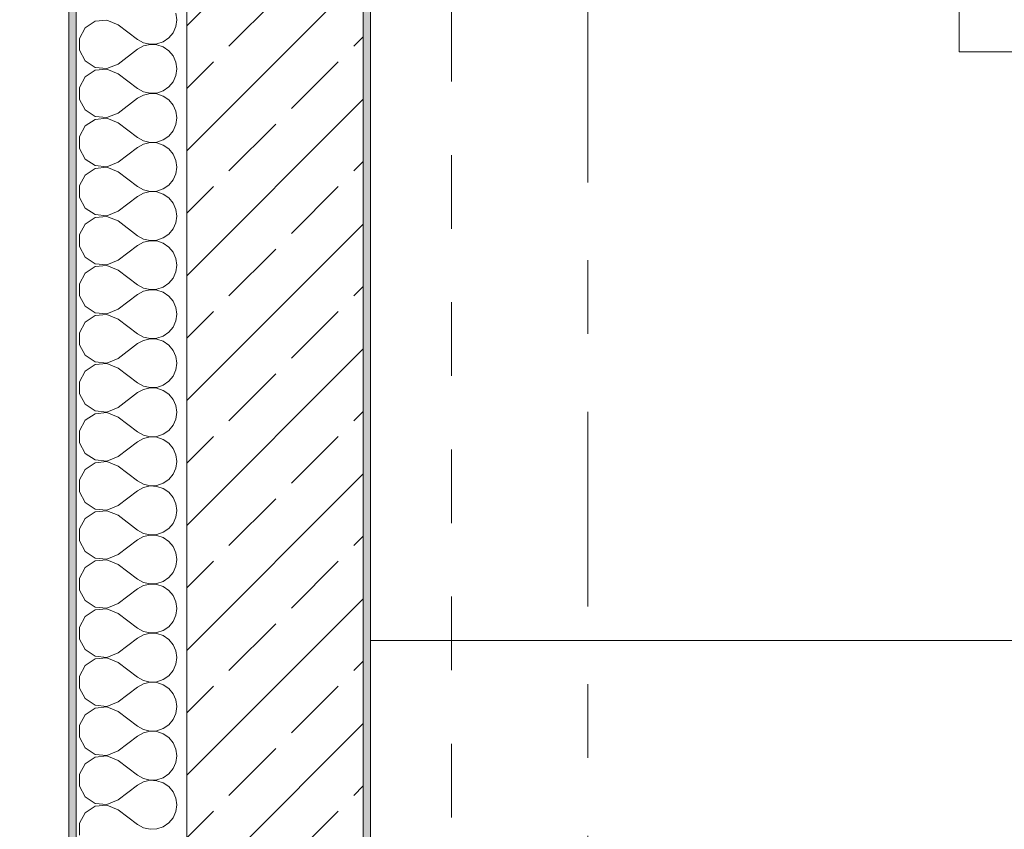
# Model space of a CAD drawing. Header units: metres. Extents: x -4 to 100, y -11 to 17.
# Tile 54 of 256: x -0.24 to 1.1, y 10.43 to 11.53. Entities that reach past the tile are written whole.
import ezdxf

# ---------------------------------------------------------------- set-up
doc = ezdxf.new("R2010")
doc.units = ezdxf.units.M
doc.header["$MEASUREMENT"] = 0
doc.linetypes.add('Strichlinie doppelt', pattern=[0.546806, 0.264583, -0.105833, 0.070556, -0.105833])
doc.linetypes.add('Untersicht', pattern=[0.1, 0.075, -0.025])
for name, color, linetype in [('152 - Bemaßung_ Beschriftung.Ausbau', 7, 'Continuous'), ('451 - Universal.Achsen Raster', 7, 'Continuous'), ('603 - Struktur.Bodenplatte_ Decke Roh', 7, 'Continuous'), ('604 - Struktur.Wand Aussen', 7, 'Continuous'), ('650 - Abdeckung.Fußboden Aufbau', 7, 'Continuous'), ('Neubau_653 - Abdeckung.TB Verkofferung', 7, 'Continuous'), ('Neubau_701 - Einrichtung.Möbel', 7, 'Continuous')]:
    doc.layers.add(name, color=color, linetype=linetype)
doc.styles.add('ERSTELLTER_STIL_2', font='txt')
doc.dimstyles.new('ERSTELLTER_STIL__3', dxfattribs={"dimtxt": 0.1, "dimasz": 0.0532, "dimexe": 0.18, "dimexo": 0.0625, "dimgap": 0, "dimtad": 1, "dimzin": 0, "dimdsep": 46, "dimtxsty": 'ERSTELLTER_STIL_2', "dimblk": 'ARROWHEAD_2', "dimblk1": 'ARROWHEAD_2', "dimblk2": 'ARROWHEAD_2', "dimcen": 0.09, "dimse1": 1, "dimse2": 1, "dimclrd": 7, "dimclre": 7, "dimclrt": 7, "dimazin": 0, "dimtfac": 1, "dimtdec": 4, "dimtmove": 0, "dimatfit": 3, "dimfxl": 1, "dimtolj": 1, "dimtzin": 0, "dimarcsym": 0})
doc.dimstyles.new('ERSTELLTER_STIL__4', dxfattribs={"dimtxt": 0.1, "dimasz": 0.0532, "dimexe": 0.18, "dimexo": 0.0625, "dimgap": 0, "dimtad": 1, "dimzin": 0, "dimdsep": 46, "dimtxsty": 'ERSTELLTER_STIL_2', "dimblk": 'ARROWHEAD_2', "dimblk1": 'ARROWHEAD_2', "dimblk2": 'ARROWHEAD_2', "dimcen": 0.09, "dimse1": 1, "dimse2": 1, "dimclrd": 7, "dimclre": 7, "dimclrt": 7, "dimazin": 0, "dimtfac": 1, "dimtdec": 4, "dimtmove": 2, "dimatfit": 3, "dimfxl": 1, "dimtolj": 1, "dimtzin": 0, "dimarcsym": 0})
doc.dimstyles.new('ERSTELLTER_STIL__5', dxfattribs={"dimtxt": 0.1, "dimasz": 0.0532, "dimexe": 0.18, "dimexo": 0.0625, "dimgap": 0, "dimtad": 1, "dimtih": 1, "dimtoh": 1, "dimzin": 0, "dimdsep": 46, "dimtxsty": 'ERSTELLTER_STIL_2', "dimblk": 'ARROWHEAD_2', "dimblk1": 'ARROWHEAD_2', "dimblk2": 'ARROWHEAD_2', "dimcen": 0.09, "dimse1": 1, "dimse2": 1, "dimclrd": 7, "dimclre": 7, "dimclrt": 7, "dimazin": 0, "dimtfac": 1, "dimtdec": 4, "dimtmove": 0, "dimatfit": 3, "dimfxl": 1, "dimtolj": 1, "dimtzin": 0, "dimarcsym": 0})

# ---------------------------------------------------------------- blocks, each defined once
blk = doc.blocks.new('*X58')
at = {"layer": '604 - Struktur.Wand Aussen', "color": 7, "linetype": 'Continuous', "lineweight": 5}
for p, q in [((-0.0283, 11.5333), (-0.0296, 11.5424)), ((-0.153, 11.5224), (-0.1607, 11.5081)), ((-0.1395, 11.5314), (-0.153, 11.5224)), ((-0.1233, 11.533), (-0.1395, 11.5314)), ((-0.1083, 11.5267), (-0.1233, 11.533)), ((-0.1083, 11.5267), (-0.0817, 11.5067)), ((-0.0333, 11.5158), (-0.0296, 11.5242)), ((-0.0296, 11.5242), (-0.0283, 11.5333)), ((-0.0468, 11.5035), (-0.0392, 11.5087)), ((-0.0392, 11.5087), (-0.0333, 11.5158)), ((-0.1607, 11.5081), (-0.1607, 11.4919)), ((-0.0817, 11.5067), (-0.0736, 11.5022)), ((-0.0736, 11.4978), (-0.0817, 11.4933)), ((-0.0736, 11.5022), (-0.0647, 11.5001)), ((-0.0647, 11.4999), (-0.0736, 11.4978)), ((-0.0647, 11.5001), (-0.0555, 11.5006)), ((-0.0555, 11.4994), (-0.0647, 11.4999)), ((-0.0555, 11.5006), (-0.0468, 11.5035)), ((-0.0468, 11.4965), (-0.0555, 11.4994)), ((-0.0392, 11.4913), (-0.0468, 11.4965)), ((-0.1607, 11.4919), (-0.153, 11.4776)), ((-0.1083, 11.4733), (-0.0817, 11.4933)), ((-0.0333, 11.4842), (-0.0392, 11.4913)), ((-0.0296, 11.4758), (-0.0333, 11.4842)), ((-0.153, 11.4776), (-0.1395, 11.4686)), ((-0.1395, 11.4686), (-0.1233, 11.467)), ((-0.1233, 11.467), (-0.1083, 11.4733)), ((-0.0283, 11.4667), (-0.0296, 11.4758)), ((-0.153, 11.4558), (-0.1607, 11.4415)), ((-0.1395, 11.4648), (-0.153, 11.4558)), ((-0.1233, 11.4663), (-0.1395, 11.4648)), ((-0.1083, 11.46), (-0.1233, 11.4663)), ((-0.1083, 11.46), (-0.0817, 11.44)), ((-0.0333, 11.4491), (-0.0296, 11.4576)), ((-0.0296, 11.4576), (-0.0283, 11.4667)), ((-0.1607, 11.4415), (-0.1607, 11.4252)), ((-0.0468, 11.4369), (-0.0392, 11.4421)), ((-0.0392, 11.4421), (-0.0333, 11.4491)), ((-0.0817, 11.44), (-0.0736, 11.4355)), ((-0.0736, 11.4311), (-0.0817, 11.4267)), ((-0.0736, 11.4355), (-0.0647, 11.4335)), ((-0.0647, 11.4332), (-0.0736, 11.4311)), ((-0.0647, 11.4335), (-0.0555, 11.4339)), ((-0.0555, 11.4328), (-0.0647, 11.4332)), ((-0.0555, 11.4339), (-0.0468, 11.4369)), ((-0.0468, 11.4298), (-0.0555, 11.4328)), ((-0.0392, 11.4246), (-0.0468, 11.4298)), ((-0.1607, 11.4252), (-0.153, 11.4109)), ((-0.1083, 11.4067), (-0.0817, 11.4267)), ((-0.0333, 11.4175), (-0.0392, 11.4246)), ((-0.0296, 11.4091), (-0.0333, 11.4175)), ((-0.153, 11.4109), (-0.1395, 11.4019)), ((-0.1395, 11.4019), (-0.1233, 11.4004)), ((-0.1233, 11.4004), (-0.1083, 11.4067)), ((-0.0283, 11.4), (-0.0296, 11.4091)), ((-0.153, 11.3891), (-0.1607, 11.3748)), ((-0.1395, 11.3981), (-0.153, 11.3891)), ((-0.1233, 11.3996), (-0.1395, 11.3981)), ((-0.1083, 11.3933), (-0.1233, 11.3996)), ((-0.1083, 11.3933), (-0.0817, 11.3733)), ((-0.0333, 11.3825), (-0.0296, 11.3909)), ((-0.0296, 11.3909), (-0.0283, 11.4)), ((-0.1607, 11.3748), (-0.1607, 11.3585)), ((-0.0468, 11.3702), (-0.0392, 11.3754)), ((-0.0392, 11.3754), (-0.0333, 11.3825)), ((-0.0817, 11.3733), (-0.0736, 11.3689)), ((-0.0736, 11.3645), (-0.0817, 11.36)), ((-0.0736, 11.3689), (-0.0647, 11.3668)), ((-0.0647, 11.3665), (-0.0736, 11.3645)), ((-0.0647, 11.3668), (-0.0555, 11.3672)), ((-0.0555, 11.3661), (-0.0647, 11.3665)), ((-0.0555, 11.3672), (-0.0468, 11.3702)), ((-0.0468, 11.3631), (-0.0555, 11.3661)), ((-0.0392, 11.3579), (-0.0468, 11.3631)), ((-0.1607, 11.3585), (-0.153, 11.3442)), ((-0.1083, 11.34), (-0.0817, 11.36)), ((-0.0333, 11.3509), (-0.0392, 11.3579)), ((-0.0296, 11.3424), (-0.0333, 11.3509)), ((-0.153, 11.3442), (-0.1395, 11.3352)), ((-0.1395, 11.3352), (-0.1233, 11.3337)), ((-0.1233, 11.3337), (-0.1083, 11.34)), ((-0.0283, 11.3333), (-0.0296, 11.3424)), ((-0.153, 11.3224), (-0.1607, 11.3081)), ((-0.1395, 11.3314), (-0.153, 11.3224)), ((-0.1233, 11.333), (-0.1395, 11.3314)), ((-0.1083, 11.3267), (-0.1233, 11.333)), ((-0.1083, 11.3267), (-0.0817, 11.3067)), ((-0.0333, 11.3158), (-0.0296, 11.3242)), ((-0.0296, 11.3242), (-0.0283, 11.3333)), ((-0.1607, 11.3081), (-0.1607, 11.2919)), ((-0.0468, 11.3035), (-0.0392, 11.3087)), ((-0.0392, 11.3087), (-0.0333, 11.3158)), ((-0.0817, 11.3067), (-0.0736, 11.3022)), ((-0.0736, 11.2978), (-0.0817, 11.2933)), ((-0.0736, 11.3022), (-0.0647, 11.3001)), ((-0.0647, 11.2999), (-0.0736, 11.2978)), ((-0.0647, 11.3001), (-0.0555, 11.3006)), ((-0.0555, 11.2994), (-0.0647, 11.2999)), ((-0.0555, 11.3006), (-0.0468, 11.3035)), ((-0.0468, 11.2965), (-0.0555, 11.2994)), ((-0.0392, 11.2913), (-0.0468, 11.2965)), ((-0.1607, 11.2919), (-0.153, 11.2776)), ((-0.1083, 11.2733), (-0.0817, 11.2933)), ((-0.0333, 11.2842), (-0.0392, 11.2913)), ((-0.0296, 11.2758), (-0.0333, 11.2842)), ((-0.153, 11.2776), (-0.1395, 11.2686)), ((-0.1395, 11.2686), (-0.1233, 11.267)), ((-0.1233, 11.267), (-0.1083, 11.2733)), ((-0.0283, 11.2667), (-0.0296, 11.2758)), ((-0.153, 11.2558), (-0.1607, 11.2415)), ((-0.1395, 11.2648), (-0.153, 11.2558)), ((-0.1233, 11.2663), (-0.1395, 11.2648)), ((-0.1083, 11.26), (-0.1233, 11.2663)), ((-0.1083, 11.26), (-0.0817, 11.24)), ((-0.0333, 11.2491), (-0.0296, 11.2576)), ((-0.0296, 11.2576), (-0.0283, 11.2667)), ((-0.1607, 11.2415), (-0.1607, 11.2252)), ((-0.0468, 11.2369), (-0.0392, 11.2421)), ((-0.0392, 11.2421), (-0.0333, 11.2491)), ((-0.0817, 11.24), (-0.0736, 11.2355)), ((-0.0736, 11.2311), (-0.0817, 11.2267)), ((-0.0736, 11.2355), (-0.0647, 11.2335)), ((-0.0647, 11.2332), (-0.0736, 11.2311)), ((-0.0647, 11.2335), (-0.0555, 11.2339)), ((-0.0555, 11.2328), (-0.0647, 11.2332)), ((-0.0555, 11.2339), (-0.0468, 11.2369)), ((-0.0468, 11.2298), (-0.0555, 11.2328)), ((-0.0392, 11.2246), (-0.0468, 11.2298)), ((-0.1607, 11.2252), (-0.153, 11.2109)), ((-0.1083, 11.2067), (-0.0817, 11.2267)), ((-0.0333, 11.2175), (-0.0392, 11.2246)), ((-0.0296, 11.2091), (-0.0333, 11.2175)), ((-0.153, 11.2109), (-0.1395, 11.2019)), ((-0.1395, 11.2019), (-0.1233, 11.2004)), ((-0.1233, 11.2004), (-0.1083, 11.2067)), ((-0.0283, 11.2), (-0.0296, 11.2091)), ((-0.153, 11.1891), (-0.1607, 11.1748)), ((-0.1395, 11.1981), (-0.153, 11.1891)), ((-0.1233, 11.1996), (-0.1395, 11.1981)), ((-0.1083, 11.1933), (-0.1233, 11.1996)), ((-0.1083, 11.1933), (-0.0817, 11.1733)), ((-0.0333, 11.1825), (-0.0296, 11.1909)), ((-0.0296, 11.1909), (-0.0283, 11.2)), ((-0.1607, 11.1748), (-0.1607, 11.1585)), ((-0.0468, 11.1702), (-0.0392, 11.1754)), ((-0.0392, 11.1754), (-0.0333, 11.1825)), ((-0.0817, 11.1733), (-0.0736, 11.1689)), ((-0.0736, 11.1645), (-0.0817, 11.16)), ((-0.0736, 11.1689), (-0.0647, 11.1668)), ((-0.0647, 11.1665), (-0.0736, 11.1645)), ((-0.0647, 11.1668), (-0.0555, 11.1672)), ((-0.0555, 11.1661), (-0.0647, 11.1665)), ((-0.0555, 11.1672), (-0.0468, 11.1702)), ((-0.0468, 11.1631), (-0.0555, 11.1661)), ((-0.0392, 11.1579), (-0.0468, 11.1631)), ((-0.1607, 11.1585), (-0.153, 11.1442)), ((-0.1083, 11.14), (-0.0817, 11.16)), ((-0.0333, 11.1509), (-0.0392, 11.1579)), ((-0.0296, 11.1424), (-0.0333, 11.1509)), ((-0.153, 11.1442), (-0.1395, 11.1352)), ((-0.1395, 11.1352), (-0.1233, 11.1337)), ((-0.1233, 11.1337), (-0.1083, 11.14)), ((-0.0283, 11.1333), (-0.0296, 11.1424)), ((-0.153, 11.1224), (-0.1607, 11.1081)), ((-0.1395, 11.1314), (-0.153, 11.1224)), ((-0.1233, 11.133), (-0.1395, 11.1314)), ((-0.1083, 11.1267), (-0.1233, 11.133)), ((-0.1083, 11.1267), (-0.0817, 11.1067)), ((-0.0333, 11.1158), (-0.0296, 11.1242)), ((-0.0296, 11.1242), (-0.0283, 11.1333)), ((-0.1607, 11.1081), (-0.1607, 11.0919)), ((-0.0468, 11.1035), (-0.0392, 11.1087)), ((-0.0392, 11.1087), (-0.0333, 11.1158)), ((-0.0817, 11.1067), (-0.0736, 11.1022)), ((-0.0736, 11.0978), (-0.0817, 11.0933)), ((-0.0736, 11.1022), (-0.0647, 11.1001)), ((-0.0647, 11.0999), (-0.0736, 11.0978)), ((-0.0647, 11.1001), (-0.0555, 11.1006)), ((-0.0555, 11.0994), (-0.0647, 11.0999)), ((-0.0555, 11.1006), (-0.0468, 11.1035)), ((-0.0468, 11.0965), (-0.0555, 11.0994)), ((-0.0392, 11.0913), (-0.0468, 11.0965)), ((-0.1607, 11.0919), (-0.153, 11.0776)), ((-0.1083, 11.0733), (-0.0817, 11.0933)), ((-0.0333, 11.0842), (-0.0392, 11.0913)), ((-0.0296, 11.0758), (-0.0333, 11.0842)), ((-0.153, 11.0776), (-0.1395, 11.0686)), ((-0.1395, 11.0686), (-0.1233, 11.067)), ((-0.1233, 11.067), (-0.1083, 11.0733)), ((-0.0283, 11.0667), (-0.0296, 11.0758)), ((-0.0296, 11.0576), (-0.0283, 11.0667)), ((-0.153, 11.0558), (-0.1607, 11.0415)), ((-0.1395, 11.0648), (-0.153, 11.0558)), ((-0.1233, 11.0663), (-0.1395, 11.0648)), ((-0.1083, 11.06), (-0.1233, 11.0663)), ((-0.1083, 11.06), (-0.0817, 11.04)), ((-0.0333, 11.0491), (-0.0296, 11.0576)), ((-0.1607, 11.0415), (-0.1607, 11.0252)), ((-0.0817, 11.04), (-0.0736, 11.0355)), ((-0.0468, 11.0369), (-0.0392, 11.0421)), ((-0.0392, 11.0421), (-0.0333, 11.0491)), ((-0.1083, 11.0067), (-0.0817, 11.0267)), ((-0.0736, 11.0311), (-0.0817, 11.0267)), ((-0.0736, 11.0355), (-0.0647, 11.0335)), ((-0.0647, 11.0332), (-0.0736, 11.0311)), ((-0.0647, 11.0335), (-0.0555, 11.0339)), ((-0.0555, 11.0328), (-0.0647, 11.0332)), ((-0.0555, 11.0339), (-0.0468, 11.0369)), ((-0.0468, 11.0298), (-0.0555, 11.0328)), ((-0.0392, 11.0246), (-0.0468, 11.0298)), ((-0.1607, 11.0252), (-0.153, 11.0109)), ((-0.0333, 11.0175), (-0.0392, 11.0246)), ((-0.0296, 11.0091), (-0.0333, 11.0175)), ((-0.153, 11.0109), (-0.1395, 11.0019)), ((-0.1395, 11.0019), (-0.1233, 11.0004)), ((-0.1233, 11.0004), (-0.1083, 11.0067)), ((-0.0283, 11), (-0.0296, 11.0091)), ((-0.0296, 10.9909), (-0.0283, 11)), ((-0.153, 10.9891), (-0.1607, 10.9748)), ((-0.1395, 10.9981), (-0.153, 10.9891)), ((-0.1233, 10.9996), (-0.1395, 10.9981)), ((-0.1083, 10.9933), (-0.1233, 10.9996)), ((-0.1083, 10.9933), (-0.0817, 10.9733)), ((-0.0333, 10.9825), (-0.0296, 10.9909)), ((-0.1607, 10.9748), (-0.1607, 10.9585)), ((-0.0817, 10.9733), (-0.0736, 10.9689)), ((-0.0468, 10.9702), (-0.0392, 10.9754)), ((-0.0392, 10.9754), (-0.0333, 10.9825)), ((-0.1083, 10.94), (-0.0817, 10.96)), ((-0.0736, 10.9645), (-0.0817, 10.96)), ((-0.0736, 10.9689), (-0.0647, 10.9668)), ((-0.0647, 10.9665), (-0.0736, 10.9645)), ((-0.0647, 10.9668), (-0.0555, 10.9672)), ((-0.0555, 10.9661), (-0.0647, 10.9665)), ((-0.0555, 10.9672), (-0.0468, 10.9702)), ((-0.0468, 10.9631), (-0.0555, 10.9661)), ((-0.0392, 10.9579), (-0.0468, 10.9631)), ((-0.1607, 10.9585), (-0.153, 10.9442)), ((-0.0333, 10.9509), (-0.0392, 10.9579)), ((-0.0296, 10.9424), (-0.0333, 10.9509)), ((-0.153, 10.9442), (-0.1395, 10.9352)), ((-0.1395, 10.9352), (-0.1233, 10.9337)), ((-0.1233, 10.933), (-0.1395, 10.9314)), ((-0.1233, 10.9337), (-0.1083, 10.94)), ((-0.1083, 10.9267), (-0.1233, 10.933)), ((-0.0283, 10.9333), (-0.0296, 10.9424)), ((-0.0296, 10.9242), (-0.0283, 10.9333)), ((-0.153, 10.9224), (-0.1607, 10.9081)), ((-0.1395, 10.9314), (-0.153, 10.9224)), ((-0.1083, 10.9267), (-0.0817, 10.9067)), ((-0.0333, 10.9158), (-0.0296, 10.9242)), ((-0.1607, 10.9081), (-0.1607, 10.8919)), ((-0.0817, 10.9067), (-0.0736, 10.9022)), ((-0.0468, 10.9035), (-0.0392, 10.9087)), ((-0.0392, 10.9087), (-0.0333, 10.9158)), ((-0.1083, 10.8733), (-0.0817, 10.8933)), ((-0.0736, 10.8978), (-0.0817, 10.8933)), ((-0.0736, 10.9022), (-0.0647, 10.9001)), ((-0.0647, 10.8999), (-0.0736, 10.8978)), ((-0.0647, 10.9001), (-0.0555, 10.9006)), ((-0.0555, 10.8994), (-0.0647, 10.8999)), ((-0.0555, 10.9006), (-0.0468, 10.9035)), ((-0.0468, 10.8965), (-0.0555, 10.8994)), ((-0.0392, 10.8913), (-0.0468, 10.8965)), ((-0.1607, 10.8919), (-0.153, 10.8776)), ((-0.0333, 10.8842), (-0.0392, 10.8913)), ((-0.0296, 10.8758), (-0.0333, 10.8842)), ((-0.153, 10.8776), (-0.1395, 10.8686)), ((-0.1395, 10.8686), (-0.1233, 10.867)), ((-0.1233, 10.8663), (-0.1395, 10.8648)), ((-0.1233, 10.867), (-0.1083, 10.8733)), ((-0.1083, 10.86), (-0.1233, 10.8663)), ((-0.0283, 10.8667), (-0.0296, 10.8758)), ((-0.0296, 10.8576), (-0.0283, 10.8667)), ((-0.153, 10.8558), (-0.1607, 10.8415)), ((-0.1395, 10.8648), (-0.153, 10.8558)), ((-0.1083, 10.86), (-0.0817, 10.84)), ((-0.0333, 10.8491), (-0.0296, 10.8576)), ((-0.1607, 10.8415), (-0.1607, 10.8252)), ((-0.0817, 10.84), (-0.0736, 10.8355)), ((-0.0468, 10.8369), (-0.0392, 10.8421)), ((-0.0392, 10.8421), (-0.0333, 10.8491)), ((-0.1083, 10.8067), (-0.0817, 10.8267)), ((-0.0736, 10.8311), (-0.0817, 10.8267)), ((-0.0736, 10.8355), (-0.0647, 10.8335)), ((-0.0647, 10.8332), (-0.0736, 10.8311)), ((-0.0647, 10.8335), (-0.0555, 10.8339)), ((-0.0555, 10.8328), (-0.0647, 10.8332)), ((-0.0555, 10.8339), (-0.0468, 10.8369)), ((-0.0468, 10.8298), (-0.0555, 10.8328)), ((-0.0392, 10.8246), (-0.0468, 10.8298)), ((-0.1607, 10.8252), (-0.153, 10.8109)), ((-0.0333, 10.8175), (-0.0392, 10.8246)), ((-0.0296, 10.8091), (-0.0333, 10.8175)), ((-0.153, 10.8109), (-0.1395, 10.8019)), ((-0.1395, 10.8019), (-0.1233, 10.8004)), ((-0.1233, 10.7996), (-0.1395, 10.7981)), ((-0.1233, 10.8004), (-0.1083, 10.8067)), ((-0.1083, 10.7933), (-0.1233, 10.7996)), ((-0.0283, 10.8), (-0.0296, 10.8091)), ((-0.0296, 10.7909), (-0.0283, 10.8)), ((-0.153, 10.7891), (-0.1607, 10.7748)), ((-0.1395, 10.7981), (-0.153, 10.7891)), ((-0.1083, 10.7933), (-0.0817, 10.7733)), ((-0.0333, 10.7825), (-0.0296, 10.7909)), ((-0.1607, 10.7748), (-0.1607, 10.7585)), ((-0.0817, 10.7733), (-0.0736, 10.7689)), ((-0.0468, 10.7702), (-0.0392, 10.7754)), ((-0.0392, 10.7754), (-0.0333, 10.7825)), ((-0.1083, 10.74), (-0.0817, 10.76)), ((-0.0736, 10.7645), (-0.0817, 10.76)), ((-0.0736, 10.7689), (-0.0647, 10.7668)), ((-0.0647, 10.7665), (-0.0736, 10.7645)), ((-0.0647, 10.7668), (-0.0555, 10.7672)), ((-0.0555, 10.7661), (-0.0647, 10.7665)), ((-0.0555, 10.7672), (-0.0468, 10.7702)), ((-0.0468, 10.7631), (-0.0555, 10.7661)), ((-0.0392, 10.7579), (-0.0468, 10.7631)), ((-0.1607, 10.7585), (-0.153, 10.7442)), ((-0.0333, 10.7509), (-0.0392, 10.7579)), ((-0.0296, 10.7424), (-0.0333, 10.7509)), ((-0.153, 10.7442), (-0.1395, 10.7352)), ((-0.1395, 10.7352), (-0.1233, 10.7337)), ((-0.1233, 10.733), (-0.1395, 10.7314)), ((-0.1233, 10.7337), (-0.1083, 10.74)), ((-0.1083, 10.7267), (-0.1233, 10.733)), ((-0.0283, 10.7333), (-0.0296, 10.7424)), ((-0.0296, 10.7242), (-0.0283, 10.7333)), ((-0.153, 10.7224), (-0.1607, 10.7081)), ((-0.1395, 10.7314), (-0.153, 10.7224)), ((-0.1083, 10.7267), (-0.0817, 10.7067)), ((-0.0333, 10.7158), (-0.0296, 10.7242)), ((-0.1607, 10.7081), (-0.1607, 10.6919)), ((-0.0817, 10.7067), (-0.0736, 10.7022)), ((-0.0468, 10.7035), (-0.0392, 10.7087)), ((-0.0392, 10.7087), (-0.0333, 10.7158)), ((-0.1083, 10.6733), (-0.0817, 10.6933)), ((-0.0736, 10.6978), (-0.0817, 10.6933)), ((-0.0736, 10.7022), (-0.0647, 10.7001)), ((-0.0647, 10.6999), (-0.0736, 10.6978)), ((-0.0647, 10.7001), (-0.0555, 10.7006)), ((-0.0555, 10.6994), (-0.0647, 10.6999)), ((-0.0555, 10.7006), (-0.0468, 10.7035)), ((-0.0468, 10.6965), (-0.0555, 10.6994)), ((-0.0392, 10.6913), (-0.0468, 10.6965)), ((-0.1607, 10.6919), (-0.153, 10.6776)), ((-0.0333, 10.6842), (-0.0392, 10.6913)), ((-0.0296, 10.6758), (-0.0333, 10.6842)), ((-0.153, 10.6776), (-0.1395, 10.6686)), ((-0.1395, 10.6686), (-0.1233, 10.667)), ((-0.1233, 10.6663), (-0.1395, 10.6648)), ((-0.1233, 10.667), (-0.1083, 10.6733)), ((-0.1083, 10.66), (-0.1233, 10.6663)), ((-0.0283, 10.6667), (-0.0296, 10.6758)), ((-0.0296, 10.6576), (-0.0283, 10.6667)), ((-0.153, 10.6558), (-0.1607, 10.6415)), ((-0.1395, 10.6648), (-0.153, 10.6558)), ((-0.1083, 10.66), (-0.0817, 10.64)), ((-0.0333, 10.6491), (-0.0296, 10.6576)), ((-0.1607, 10.6415), (-0.1607, 10.6252)), ((-0.0817, 10.64), (-0.0736, 10.6355)), ((-0.0468, 10.6369), (-0.0392, 10.6421)), ((-0.0392, 10.6421), (-0.0333, 10.6491)), ((-0.1607, 10.6252), (-0.153, 10.6109)), ((-0.1083, 10.6067), (-0.0817, 10.6267)), ((-0.0736, 10.6311), (-0.0817, 10.6267)), ((-0.0736, 10.6355), (-0.0647, 10.6335)), ((-0.0647, 10.6332), (-0.0736, 10.6311)), ((-0.0647, 10.6335), (-0.0555, 10.6339)), ((-0.0555, 10.6328), (-0.0647, 10.6332)), ((-0.0555, 10.6339), (-0.0468, 10.6369)), ((-0.0468, 10.6298), (-0.0555, 10.6328)), ((-0.0392, 10.6246), (-0.0468, 10.6298)), ((-0.0333, 10.6175), (-0.0392, 10.6246)), ((-0.0296, 10.6091), (-0.0333, 10.6175)), ((-0.153, 10.6109), (-0.1395, 10.6019)), ((-0.1395, 10.6019), (-0.1233, 10.6004)), ((-0.1233, 10.5996), (-0.1395, 10.5981)), ((-0.1233, 10.6004), (-0.1083, 10.6067)), ((-0.1083, 10.5933), (-0.1233, 10.5996)), ((-0.0283, 10.6), (-0.0296, 10.6091)), ((-0.0296, 10.5909), (-0.0283, 10.6)), ((-0.153, 10.5891), (-0.1607, 10.5748)), ((-0.1395, 10.5981), (-0.153, 10.5891)), ((-0.1083, 10.5933), (-0.0817, 10.5733)), ((-0.0333, 10.5825), (-0.0296, 10.5909)), ((-0.1607, 10.5748), (-0.1607, 10.5585)), ((-0.0817, 10.5733), (-0.0736, 10.5689)), ((-0.0468, 10.5702), (-0.0392, 10.5754)), ((-0.0392, 10.5754), (-0.0333, 10.5825)), ((-0.1607, 10.5585), (-0.153, 10.5442)), ((-0.1083, 10.54), (-0.0817, 10.56)), ((-0.0736, 10.5645), (-0.0817, 10.56)), ((-0.0736, 10.5689), (-0.0647, 10.5668)), ((-0.0647, 10.5665), (-0.0736, 10.5645)), ((-0.0647, 10.5668), (-0.0555, 10.5672)), ((-0.0555, 10.5661), (-0.0647, 10.5665)), ((-0.0555, 10.5672), (-0.0468, 10.5702)), ((-0.0468, 10.5631), (-0.0555, 10.5661)), ((-0.0392, 10.5579), (-0.0468, 10.5631)), ((-0.0333, 10.5509), (-0.0392, 10.5579)), ((-0.0296, 10.5424), (-0.0333, 10.5509)), ((-0.153, 10.5442), (-0.1395, 10.5352)), ((-0.1395, 10.5314), (-0.153, 10.5224)), ((-0.1395, 10.5352), (-0.1233, 10.5337)), ((-0.1233, 10.533), (-0.1395, 10.5314)), ((-0.1233, 10.5337), (-0.1083, 10.54)), ((-0.1083, 10.5267), (-0.1233, 10.533)), ((-0.0283, 10.5333), (-0.0296, 10.5424)), ((-0.0296, 10.5242), (-0.0283, 10.5333)), ((-0.153, 10.5224), (-0.1607, 10.5081)), ((-0.1083, 10.5267), (-0.0817, 10.5067)), ((-0.0333, 10.5158), (-0.0296, 10.5242)), ((-0.1607, 10.5081), (-0.1607, 10.4919)), ((-0.0817, 10.5067), (-0.0736, 10.5022)), ((-0.0468, 10.5035), (-0.0392, 10.5087)), ((-0.0392, 10.5087), (-0.0333, 10.5158)), ((-0.1607, 10.4919), (-0.153, 10.4776)), ((-0.1083, 10.4733), (-0.0817, 10.4933)), ((-0.0736, 10.4978), (-0.0817, 10.4933)), ((-0.0736, 10.5022), (-0.0647, 10.5001)), ((-0.0647, 10.4999), (-0.0736, 10.4978)), ((-0.0647, 10.5001), (-0.0555, 10.5006)), ((-0.0555, 10.4994), (-0.0647, 10.4999)), ((-0.0555, 10.5006), (-0.0468, 10.5035)), ((-0.0468, 10.4965), (-0.0555, 10.4994)), ((-0.0392, 10.4913), (-0.0468, 10.4965)), ((-0.0333, 10.4842), (-0.0392, 10.4913)), ((-0.0296, 10.4758), (-0.0333, 10.4842)), ((-0.153, 10.4776), (-0.1395, 10.4686)), ((-0.1395, 10.4648), (-0.153, 10.4558)), ((-0.1395, 10.4686), (-0.1233, 10.467)), ((-0.1233, 10.4663), (-0.1395, 10.4648)), ((-0.1233, 10.467), (-0.1083, 10.4733)), ((-0.1083, 10.46), (-0.1233, 10.4663)), ((-0.0283, 10.4667), (-0.0296, 10.4758)), ((-0.0296, 10.4576), (-0.0283, 10.4667)), ((-0.153, 10.4558), (-0.1607, 10.4415)), ((-0.1083, 10.46), (-0.0817, 10.44)), ((-0.0333, 10.4491), (-0.0296, 10.4576)), ((-0.1607, 10.4415), (-0.1607, 10.4252)), ((-0.0817, 10.44), (-0.0736, 10.4355)), ((-0.0468, 10.4369), (-0.0392, 10.4421)), ((-0.0392, 10.4421), (-0.0333, 10.4491)), ((-0.0736, 10.4355), (-0.0647, 10.4335)), ((-0.0647, 10.4335), (-0.0555, 10.4339)), ((-0.0555, 10.4339), (-0.0468, 10.4369))]:
    blk.add_line(p, q, dxfattribs=at)
blk = doc.blocks.new('*D318')
at = {"layer": '152 - Bemaßung_ Beschriftung.Ausbau', "color": 7, "linetype": 'Continuous', "lineweight": 5}
for p, q in [((0.225, 15.3025), (0.225, 15.4075)), ((0.2452, 15.39), (0.2048, 15.32)), ((4.0652, 15.39), (4.0248, 15.32)), ((-0.015, 15.355), (0.225, 15.355)), ((0.225, 15.355), (4.045, 15.355))]:
    blk.add_line(p, q, dxfattribs=at)
at = {"layer": '152 - Bemaßung_ Beschriftung.Ausbau', "color": 7, "lineweight": 5, "char_height": 0.1, "attachment_point": 7, "style": 'ERSTELLTER_STIL_2'}
for s, insert in [('\\A1;{\\pql;\\fArial|b0|i0|c0|p38;3,82}', (1.9261, 15.375)), ('\\A1;{\\pql;\\fArial|b0|i0|c0|p38;15}', (3.873, 15.375))]:
    blk.add_mtext(s, dxfattribs=dict(at, insert=insert))
blk = doc.blocks.new('ARROWHEAD_2')
at = {"color": 0, "linetype": 'Continuous', "lineweight": 0}
for p, q in [((-0.378, -0.655), (0.378, 0.655)), ((0, 0), (-1, 0))]:
    blk.add_line(p, q, dxfattribs=at)
blk = doc.blocks.new('*D319')
at = {"layer": '152 - Bemaßung_ Beschriftung.Ausbau', "color": 7, "linetype": 'Continuous', "lineweight": 5}
for p, q in [((4.045, 15.3025), (4.045, 15.4075)), ((4.0652, 15.39), (4.0248, 15.32)), ((4.2152, 15.39), (4.1748, 15.32)), ((0.225, 15.355), (4.045, 15.355)), ((4.045, 15.355), (4.195, 15.355))]:
    blk.add_line(p, q, dxfattribs=at)
blk = doc.blocks.new('*D416')
at = {"layer": '152 - Bemaßung_ Beschriftung.Ausbau', "color": 7, "linetype": 'Continuous', "lineweight": 5}
for p, q in [((-1.21, 13.7152), (-1.14, 13.6748)), ((-1.175, 7.895), (-1.175, 13.695)), ((-1.21, 7.9152), (-1.14, 7.8748)), ((-1.1225, 7.895), (-1.2275, 7.895)), ((-1.175, 6.105), (-1.175, 7.895))]:
    blk.add_line(p, q, dxfattribs=at)
at = {"layer": '152 - Bemaßung_ Beschriftung.Ausbau', "color": 7, "lineweight": 5, "insert": (-1.195, 10.662), "char_height": 0.1, "attachment_point": 7, "rotation": 90, "style": 'ERSTELLTER_STIL_2'}
blk.add_mtext('\\A1;{\\pql;\\fArial|b0|i0|c0|p38;5,80}', dxfattribs=at)
blk = doc.blocks.new('*D417')
at = {"layer": '152 - Bemaßung_ Beschriftung.Ausbau', "color": 7, "linetype": 'Continuous', "lineweight": 5}
for p, q in [((-1.175, 13.845), (-1.175, 13.8792)), ((-1.14, 13.8248), (-1.21, 13.8652)), ((-1.1225, 13.845), (-1.2275, 13.845)), ((-1.175, 13.695), (-1.175, 13.845)), ((-1.21, 13.7152), (-1.14, 13.6748)), ((-1.1225, 13.695), (-1.2275, 13.695)), ((-1.175, 7.895), (-1.175, 13.695))]:
    blk.add_line(p, q, dxfattribs=at)
at = {"layer": '152 - Bemaßung_ Beschriftung.Ausbau', "color": 7, "lineweight": 5, "insert": (-1.1845, 13.6977), "char_height": 0.1, "attachment_point": 7, "rotation": 90, "style": 'ERSTELLTER_STIL_2'}
blk.add_mtext('\\A1;{\\pql;\\fArial|b0|i0|c0|p38;15}', dxfattribs=at)
blk = doc.blocks.new('*D424')
at = {"layer": '152 - Bemaßung_ Beschriftung.Ausbau', "color": 7, "linetype": 'Continuous', "lineweight": 5}
for p, q in [((-1.71, 13.4752), (-1.64, 13.4348)), ((-1.675, 8.2275), (-1.675, 13.455)), ((-1.71, 8.2477), (-1.64, 8.2073)), ((-1.6225, 8.2275), (-1.7275, 8.2275)), ((-1.675, 8.0775), (-1.675, 8.2275))]:
    blk.add_line(p, q, dxfattribs=at)
at = {"layer": '152 - Bemaßung_ Beschriftung.Ausbau', "color": 7, "lineweight": 5, "insert": (-1.6756, 10.6581), "char_height": 0.1, "attachment_point": 7, "rotation": 90, "style": 'ERSTELLTER_STIL_2'}
blk.add_mtext('\\A1;{\\pql;\\fArial|b0|i0|c0|p38;5,22\\fArial|b0|i0|c0|p38;\\A1{\\H.66x;\\S75^  ;}}', dxfattribs=at)
blk = doc.blocks.new('*D425')
at = {"layer": '152 - Bemaßung_ Beschriftung.Ausbau', "color": 7, "linetype": 'Continuous', "lineweight": 5}
for p, q in [((-1.71, 13.7152), (-1.64, 13.6748)), ((-1.675, 13.455), (-1.675, 13.695)), ((-1.71, 13.4752), (-1.64, 13.4348)), ((-1.6225, 13.455), (-1.7275, 13.455)), ((-1.675, 8.2275), (-1.675, 13.455))]:
    blk.add_line(p, q, dxfattribs=at)
at = {"layer": '152 - Bemaßung_ Beschriftung.Ausbau', "color": 7, "lineweight": 5, "insert": (-1.695, 13.4991), "char_height": 0.1, "attachment_point": 7, "rotation": 90, "style": 'ERSTELLTER_STIL_2'}
blk.add_mtext('\\A1;{\\pql;\\fArial|b0|i0|c0|p38;24}', dxfattribs=at)
blk = doc.blocks.new('*D435')
at = {"layer": '152 - Bemaßung_ Beschriftung.Ausbau', "color": 7, "linetype": 'Continuous', "lineweight": 5}
for p, q in [((-2.21, 13.0202), (-2.14, 12.9798)), ((-2.175, 8.5), (-2.175, 13)), ((-2.21, 8.5202), (-2.14, 8.4798)), ((-2.1225, 8.5), (-2.2275, 8.5)), ((-2.175, 8.1), (-2.175, 8.5))]:
    blk.add_line(p, q, dxfattribs=at)
at = {"layer": '152 - Bemaßung_ Beschriftung.Ausbau', "color": 7, "lineweight": 5, "insert": (-2.195, 10.617), "char_height": 0.1, "attachment_point": 7, "rotation": 90, "style": 'ERSTELLTER_STIL_2'}
blk.add_mtext('\\A1;{\\pql;\\fArial|b0|i0|c0|p38;4,50}', dxfattribs=at)
blk = doc.blocks.new('*D436')
at = {"layer": '152 - Bemaßung_ Beschriftung.Ausbau', "color": 7, "linetype": 'Continuous', "lineweight": 5}
for p, q in [((-2.21, 13.4752), (-2.14, 13.4348)), ((-2.14, 13.4298), (-2.21, 13.4702)), ((-2.175, 13), (-2.175, 13.45)), ((-2.21, 13.0202), (-2.14, 12.9798)), ((-2.1225, 13), (-2.2275, 13)), ((-2.175, 8.5), (-2.175, 13))]:
    blk.add_line(p, q, dxfattribs=at)
at = {"layer": '152 - Bemaßung_ Beschriftung.Ausbau', "color": 7, "lineweight": 5, "char_height": 0.1, "attachment_point": 7, "rotation": 90, "style": 'ERSTELLTER_STIL_2'}
for s, insert in [('\\A1;{\\pql;\\fArial|b0|i0|c0|p38;0\\fArial|b0|i0|c0|p38;\\A1{\\H.66x;\\S5^  ;}}', (-2.1934, 13.3038)), ('\\A1;{\\pql;\\fArial|b0|i0|c0|p38;45}', (-2.195, 13.0861))]:
    blk.add_mtext(s, dxfattribs=dict(at, insert=insert))
blk = doc.blocks.new('*D440')
at = {"layer": '152 - Bemaßung_ Beschriftung.Ausbau', "color": 7, "linetype": 'Continuous', "lineweight": 5}
for p, q in [((-2.675, 13.845), (-2.675, 13.8792)), ((-2.64, 13.8248), (-2.71, 13.8652)), ((-2.6225, 13.845), (-2.7275, 13.845)), ((-2.675, -0.145), (-2.675, 13.845)), ((-2.71, -0.1248), (-2.64, -0.1652)), ((-2.6225, -0.145), (-2.7275, -0.145)), ((-2.675, -0.1792), (-2.675, -0.145))]:
    blk.add_line(p, q, dxfattribs=at)
at = {"layer": '152 - Bemaßung_ Beschriftung.Ausbau', "color": 7, "lineweight": 5, "insert": (-2.695, 6.679), "char_height": 0.1, "attachment_point": 7, "rotation": 90, "style": 'ERSTELLTER_STIL_2'}
blk.add_mtext('\\A1;{\\pql;\\fArial|b0|i0|c0|p38;13,99}', dxfattribs=at)

msp = doc.modelspace()

# ---------------------------------------------------------------- hatches: boundary and pattern name
at = {"layer": '604 - Struktur.Wand Aussen', "linetype": 'Continuous', "lineweight": 0, "true_color": 0x000000}
h = msp.add_hatch(dxfattribs=at)
h.set_pattern_fill('Verputz_0001', color=18, style=0, pattern_type=2)
h.set_pattern_definition([(0, (0, 0), (0, 0.08660254), [0, -0.05]), (0, (0.025, 0.0433), (0, 0.08660254), [0, -0.05])])
h.paths.add_polyline_path([(-0.165, 13.845), (-0.175, 13.845), (-0.175, 7.895), (-0.165, 7.895)])
h = msp.add_hatch(dxfattribs=at)
h.set_pattern_fill('Beton__Stahlbeton_0001', color=18, style=0, pattern_type=2)
h.set_pattern_definition([(45, (0, 0), (-0.0848528, 0.0848528), []), (45, (-0.04243, 0.04243), (-0.0848528, 0.0848528), [0.09, -0.03])])
h.paths.add_polyline_path([(-0.015, 13.455), (-0.015, 7.895), (0.105, 7.895), (0.175, 7.895), (0.225, 7.895), (0.225, 13.455)])
h = msp.add_hatch(dxfattribs=at)
h.set_pattern_fill('Gips_0001', color=18, style=0, pattern_type=2)
h.set_pattern_definition([(45, (0, 0), (-0.01767767, 0.01767767), [0, -0.025])])
h.paths.add_polyline_path([(0.235, 8.51), (0.235, 13.445), (0.225, 13.445), (0.225, 8.51)])

# ---------------------------------------------------------------- linework, layer by layer
at = {"layer": '451 - Universal.Achsen Raster', "color": 160, "linetype": 'Strichlinie doppelt', "lineweight": 9, "true_color": 0x3232ff}
msp.add_line((0.53, -10.585), (0.53, 16.355), dxfattribs=at)
at = {"layer": '603 - Struktur.Bodenplatte_ Decke Roh', "color": 7, "linetype": 'Continuous', "lineweight": 18, "flags": 128}
msp.add_lwpolyline([(-0.015, 13.695), (-0.015, 0.005), (43.89, 0.005)], dxfattribs=at)
at = {"layer": '604 - Struktur.Wand Aussen', "color": 7, "linetype": 'Continuous', "lineweight": 5}
msp.add_line((-0.165, 13.705), (-0.165, 7.895), dxfattribs=at)
at = {"layer": '604 - Struktur.Wand Aussen', "color": 7, "linetype": 'Continuous', "lineweight": 13}
for p, q in [((-0.015, 13.455), (-0.015, 7.895)), ((0.225, 8.51), (0.225, 13.455))]:
    msp.add_line(p, q, dxfattribs=at)
at = {"layer": '604 - Struktur.Wand Aussen', "color": 7, "linetype": 'Continuous', "lineweight": 5, "flags": 128}
for points in [[(-0.175, 13.855), (-0.175, 7.895)], [(0.235, 8.51), (0.235, 13.445)]]:
    msp.add_lwpolyline(points, dxfattribs=at)
at = {"layer": '650 - Abdeckung.Fußboden Aufbau', "color": 7, "linetype": 'Continuous', "lineweight": 13, "flags": 128}
msp.add_lwpolyline([(4.045, 8.2275), (4.045, 12.99), (3.97, 12.99), (3.97, 13.445), (0.69, 13.445), (0.69, 12.99), (0.37, 12.99), (0.37, 13.445), (0.235, 13.445), (0.235, 8.51)], dxfattribs=at)
at = {"layer": 'Neubau_653 - Abdeckung.TB Verkofferung', "color": 1, "linetype": 'Untersicht', "lineweight": 9}
for p, q in [((0.235, 8.6495), (0.235, 12.69)), ((0.345, 8.6495), (0.345, 12.69))]:
    msp.add_line(p, q, dxfattribs=at)
at = {"layer": 'Neubau_701 - Einrichtung.Möbel', "color": 1, "linetype": 'Continuous', "lineweight": 5, "flags": 128}
msp.add_lwpolyline([(0.235, 10.69), (0.235, 12.69), (1.035, 12.69), (1.035, 11.49), (2.435, 11.49), (2.435, 10.69)], close=True, dxfattribs=at)

# ---------------------------------------------------------------- block references
at = {"layer": '604 - Struktur.Wand Aussen', "color": 7, "lineweight": 18}
msp.add_blockref('*X58', (0, 0), dxfattribs=at)

# ---------------------------------------------------------------- dimensions: what is measured, and where the dimension line sits
at = {"layer": '152 - Bemaßung_ Beschriftung.Ausbau', "color": 7, "linetype": 'Continuous', "lineweight": 5}
for base, p1, p2, picture, middle in [((4.045, 15.355), (0.225, 13.455), (4.045, 10.6087), '*D318', (2.056, 15.425)), ((4.195, 15.355), (4.045, 10.6087), (4.195, 10.6087), '*D319', (3.9492, 15.425))]:
    dim = msp.add_linear_dim(base=base, p1=p1, p2=p2, angle=0, dimstyle='ERSTELLTER_STIL__5', dxfattribs=at)
    dim.commit()
    dim.dimension.update_dxf_attribs({"geometry": picture, "text_midpoint": middle, "dimtype": 160})
for base, p1, p2, dimstyle, picture, middle in [((-2.675, 13.845), (-0.165, -0.145), (-0.165, 13.845), 'ERSTELLTER_STIL__3', '*D440', (-2.745, 6.847)), ((-1.175, 13.845), (-0.015, 13.695), (-0.165, 13.845), 'ERSTELLTER_STIL__4', '*D417', (-1.2345, 13.7739)), ((-1.675, 13.695), (0.225, 13.455), (-0.015, 13.695), 'ERSTELLTER_STIL__3', '*D425', (-1.745, 13.5753)), ((-1.175, 13.695), (0.105, 7.895), (-0.015, 13.695), 'ERSTELLTER_STIL__3', '*D416', (-1.245, 10.7919)), ((-2.175, 13.45), (0.38, 13), (0.38, 13.45), 'ERSTELLTER_STIL__3', '*D436', (-2.245, 13.1623)), ((-1.675, 13.455), (5.7662, 8.2275), (0.225, 13.455), 'ERSTELLTER_STIL__3', '*D424', (-1.745, 10.9612)), ((-2.175, 13), (0.68, 8.5), (0.38, 13), 'ERSTELLTER_STIL__3', '*D435', (-2.245, 10.7468))]:
    dim = msp.add_linear_dim(base=base, p1=p1, p2=p2, angle=90, dimstyle=dimstyle, dxfattribs=at)
    dim.commit()
    dim.dimension.update_dxf_attribs({"geometry": picture, "text_midpoint": middle, "dimtype": 160, "text_rotation": 90})

doc.saveas('drawing.dxf')
